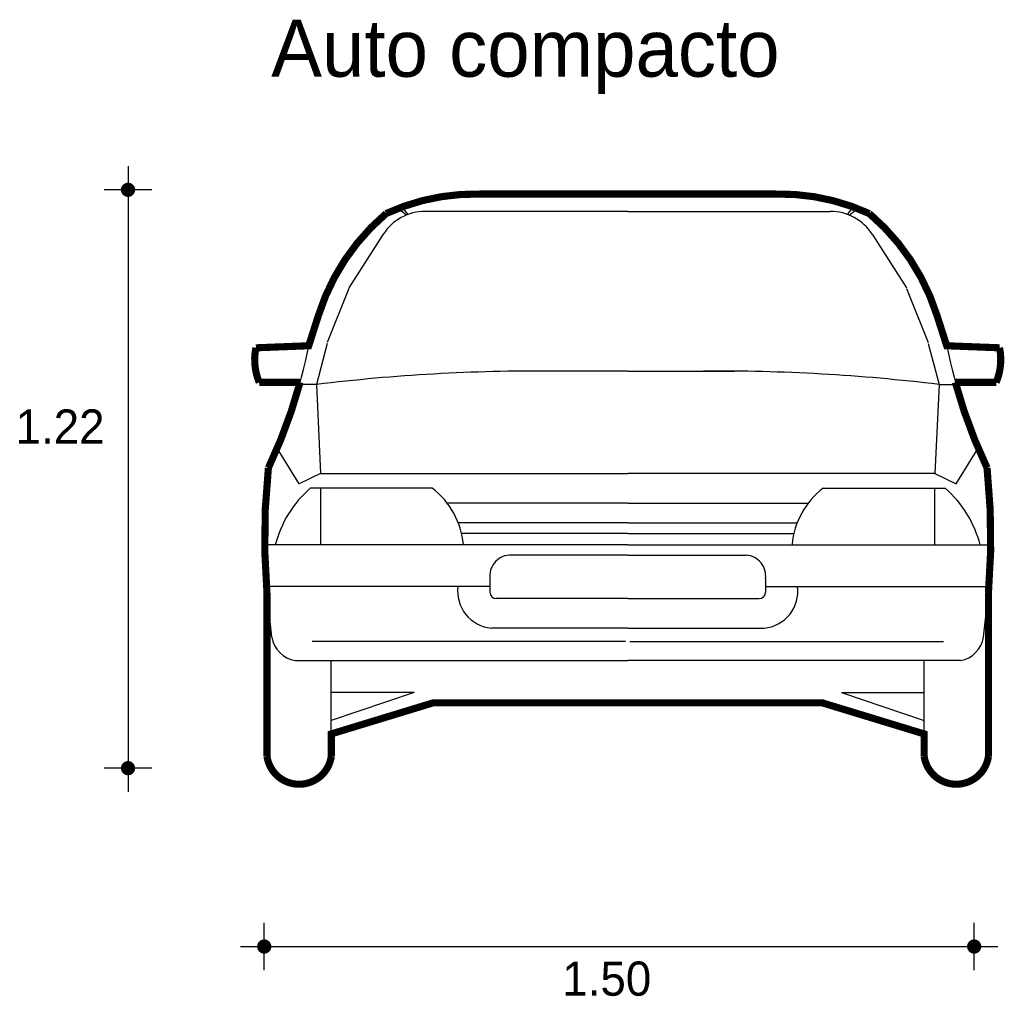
# Model space of a CAD drawing. Extents: x -3.16 to -1.09, y 8.85 to 10.9.
import ezdxf

# ---------------------------------------------------------------- set-up
doc = ezdxf.new("R2010")
doc.units = 0
doc.header["$MEASUREMENT"] = 0
for name, color, linetype in [('BORDE', 2, 'CONTINUOUS'), ('COTAS', 6, 'CONTINUOUS'), ('DIBUJO', 5, 'CONTINUOUS'), ('TEXTO', 4, 'CONTINUOUS')]:
    doc.layers.add(name, color=color, linetype=linetype)

msp = doc.modelspace()

# ---------------------------------------------------------------- linework, layer by layer
at = {"layer": 'BORDE', "const_width": 0.015}
msp.add_lwpolyline([(-1.8834, 9.4639), (-1.4739, 9.4639), (-1.2593, 9.3985), (-1.2593, 9.3513, 0.867897), (-1.124, 9.3513), (-1.124, 9.6949, 0.048202), (-1.1269, 9.9584, -0.043787), (-1.1937, 10.1384), (-1.1077, 10.1384, 0.152012), (-1.1006, 10.2111), (-1.2118, 10.2154), (-1.2322, 10.2789, 0.141781), (-1.3747, 10.4936, 0.114283), (-1.5718, 10.5347), (-1.8834, 10.5347), (-2.195, 10.5347, 0.114283), (-2.3922, 10.4936, 0.141781), (-2.5347, 10.2789), (-2.555, 10.2154), (-2.6662, 10.2111, 0.152012), (-2.6592, 10.1384), (-2.5732, 10.1384, -0.043787), (-2.6399, 9.9584, 0.048202), (-2.6429, 9.6949), (-2.6429, 9.3513, 0.867897), (-2.5075, 9.3513), (-2.5075, 9.3985), (-2.293, 9.4639)], format="xyb", close=True, dxfattribs=at)
at = {"layer": 'COTAS'}
for p, q in [((-2.9354, 10.5936), (-2.9354, 9.2764)), ((-2.8854, 10.5436), (-2.9854, 10.5436)), ((-2.8854, 9.3264), (-2.9854, 9.3264)), ((-2.6487, 8.901), (-2.6487, 9.001)), ((-1.154, 8.901), (-1.154, 9.001)), ((-2.6987, 8.951), (-1.104, 8.951))]:
    msp.add_line(p, q, dxfattribs=at)
at = {"layer": 'COTAS', "const_width": 0.015}
for points in [[(-2.9429, 10.5436, 1), (-2.9279, 10.5436, 1)], [(-2.9429, 9.3264, 1), (-2.9279, 9.3264, 1)], [(-2.6562, 8.951, 1), (-2.6412, 8.951, 1)], [(-1.1615, 8.951, 1), (-1.1465, 8.951, 1)]]:
    msp.add_lwpolyline(points, format="xyb", close=True, dxfattribs=at)
at = {"layer": 'DIBUJO'}
for p, q in [((-1.8834, 10.5347), (-2.195, 10.5347)), ((-2.107, 10.5346), (-2.105, 10.5347)), ((-1.8834, 10.5347), (-1.5718, 10.5347)), ((-1.6599, 10.5346), (-1.6618, 10.5347)), ((-2.3494, 10.4905), (-2.3673, 10.5042)), ((-2.3459, 10.4918), (-2.3587, 10.5077)), ((-1.8834, 10.4982), (-2.3099, 10.4982)), ((-1.8834, 10.4982), (-1.457, 10.4982)), ((-1.421, 10.4918), (-1.4082, 10.5077)), ((-1.4175, 10.4905), (-1.3996, 10.5042)), ((-2.3982, 10.45), (-2.4706, 10.3374)), ((-1.3687, 10.45), (-1.2963, 10.3374)), ((-2.4706, 10.3359), (-2.5161, 10.2223)), ((-1.2963, 10.3359), (-1.2508, 10.2223)), ((-2.5347, 10.2789), (-2.555, 10.2154)), ((-1.2322, 10.2789), (-1.2118, 10.2154)), ((-2.5161, 10.2202), (-2.5388, 10.1338)), ((-1.2508, 10.2202), (-1.228, 10.1338)), ((-2.6662, 10.2111), (-2.555, 10.2154)), ((-1.1006, 10.2111), (-1.2118, 10.2154)), ((-1.8834, 10.162), (-2.1075, 10.162)), ((-1.8834, 10.162), (-1.6594, 10.162)), ((-2.6592, 10.1384), (-2.5732, 10.1384)), ((-1.1077, 10.1384), (-1.1937, 10.1384)), ((-2.5388, 10.1338), (-2.5744, 10.1338)), ((-2.5388, 10.1338), (-2.5299, 9.9463)), ((-1.228, 10.1338), (-1.237, 9.9463)), ((-1.228, 10.1338), (-1.1924, 10.1338)), ((-2.5752, 9.9247), (-2.6213, 10)), ((-1.1916, 9.9247), (-1.1456, 10)), ((-2.5299, 9.9463), (-2.5752, 9.9247)), ((-2.5299, 9.9463), (-1.8834, 9.9463)), ((-1.237, 9.9463), (-1.8834, 9.9463)), ((-1.237, 9.9463), (-1.1916, 9.9247)), ((-2.2949, 9.9156), (-2.552, 9.9156)), ((-2.5297, 9.7965), (-2.5297, 9.9156)), ((-1.4719, 9.9156), (-1.2149, 9.9156)), ((-1.2371, 9.7965), (-1.2371, 9.9156)), ((-1.8834, 9.8838), (-2.2632, 9.8838)), ((-1.8834, 9.8838), (-1.5037, 9.8838)), ((-1.8834, 9.8428), (-2.2402, 9.8428)), ((-1.8834, 9.8428), (-1.5266, 9.8428)), ((-1.8834, 9.8201), (-2.2332, 9.8201)), ((-1.8834, 9.8201), (-1.5337, 9.8201)), ((-1.8834, 9.7965), (-2.6478, 9.7965)), ((-1.8834, 9.7965), (-1.1191, 9.7965)), ((-1.8834, 9.7746), (-2.1332, 9.7746)), ((-1.8834, 9.7746), (-1.6337, 9.7746)), ((-2.1736, 9.725), (-2.1736, 9.6967)), ((-1.5933, 9.725), (-1.5933, 9.6967)), ((-2.1736, 9.7088), (-2.644, 9.7088)), ((-2.6328, 9.6021), (-2.644, 9.7088)), ((-1.5933, 9.7088), (-1.1228, 9.7088)), ((-1.1341, 9.6021), (-1.1228, 9.7088)), ((-2.6429, 9.6983), (-2.6429, 9.3513)), ((-1.8834, 9.6832), (-2.1601, 9.6832)), ((-1.8834, 9.6832), (-1.6068, 9.6832)), ((-1.124, 9.6983), (-1.124, 9.3513)), ((-1.8834, 9.6211), (-2.1705, 9.6211)), ((-1.8834, 9.6211), (-1.5964, 9.6211)), ((-1.8882, 9.5928), (-2.5479, 9.5928)), ((-1.8787, 9.5928), (-1.2189, 9.5928)), ((-2.5837, 9.5527), (-1.8834, 9.5527)), ((-2.5075, 9.3513), (-2.5075, 9.5527)), ((-1.1831, 9.5527), (-1.8834, 9.5527)), ((-1.2593, 9.3513), (-1.2593, 9.5527)), ((-2.3332, 9.4859), (-2.5075, 9.4859)), ((-2.3332, 9.4859), (-2.5075, 9.4266)), ((-1.4336, 9.4859), (-1.2593, 9.4266)), ((-1.4336, 9.4859), (-1.2593, 9.4859)), ((-2.293, 9.4639), (-2.5075, 9.3985)), ((-1.8834, 9.4639), (-2.293, 9.4639)), ((-1.8834, 9.4639), (-1.4739, 9.4639)), ((-1.4739, 9.4639), (-1.2593, 9.3985))]:
    msp.add_line(p, q, dxfattribs=at)
for centre, radius, start, end in [((-2.2049, 10.0885), 0.4463, 88.7396, 114.8182), ((-1.562, 10.0885), 0.4463, 65.1818, 91.2604), ((-2.0925, 10.1401), 0.4635, 130.2918, 162.5704), ((-2.3099, 10.3932), 0.105, 90, 147.2474), ((-1.457, 10.3932), 0.105, 32.7526, 90), ((-1.6744, 10.1401), 0.4635, 17.4296, 49.7082), ((-2.5458, 10.1861), 0.123, 168.2679, 202.8418), ((-3.6324, 10.4287), 1.0983, 334.5827, 348.8017), ((-0.1344, 10.4287), 1.0983, 191.1983, 205.4173), ((-1.2211, 10.1861), 0.123, 337.1582, 11.7321), ((-2.0752, 6.3441), 3.818, 89.5154, 96.975), ((-1.6917, 6.3441), 3.818, 83.025, 90.4846), ((-1.2782, 9.8111), 1.3697, 173.8289, 184.2845), ((-2.4887, 9.8111), 1.3697, 355.7155, 6.1711), ((-2.3942, 9.7359), 0.2391, 131.299, 165.3289), ((-2.3976, 9.7814), 0.169, 5.4122, 52.5631), ((-1.3692, 9.7814), 0.169, 127.4369, 174.5878), ((-1.3727, 9.7359), 0.2391, 14.6711, 48.701), ((-2.13, 9.7308), 0.044, 94.1665, 187.4625), ((-1.6369, 9.7308), 0.044, 352.5375, 85.8335), ((-2.1636, 9.6987), 0.0779, 172.5513, 264.9413), ((-1.6032, 9.6987), 0.0779, 275.0587, 7.4487), ((-2.1601, 9.6967), 0.0135, 180, 270), ((-1.6068, 9.6967), 0.0135, 270, 0), ((-2.5726, 9.6128), 0.0611, 190.0068, 259.4651), ((-1.1943, 9.6128), 0.0611, 280.5349, 349.9932), ((-2.5752, 9.3609), 0.0684, 188.0908, 351.9092), ((-1.1916, 9.3609), 0.0684, 188.0908, 351.9092)]:
    msp.add_arc(centre, radius, start, end, dxfattribs=at)

# ---------------------------------------------------------------- texts
at = {"layer": 'COTAS'}
for s, p in [('1.22', (-3.1722, 10.0094)), ('1.50', (-2.0212, 8.8475))]:
    msp.add_text(s, height=0.072, dxfattribs=at).set_placement(p)
at = {"layer": 'TEXTO'}
msp.add_text('Auto compacto', height=0.12, dxfattribs=at).set_placement((-2.6341, 10.7816))

doc.saveas('drawing.dxf')
